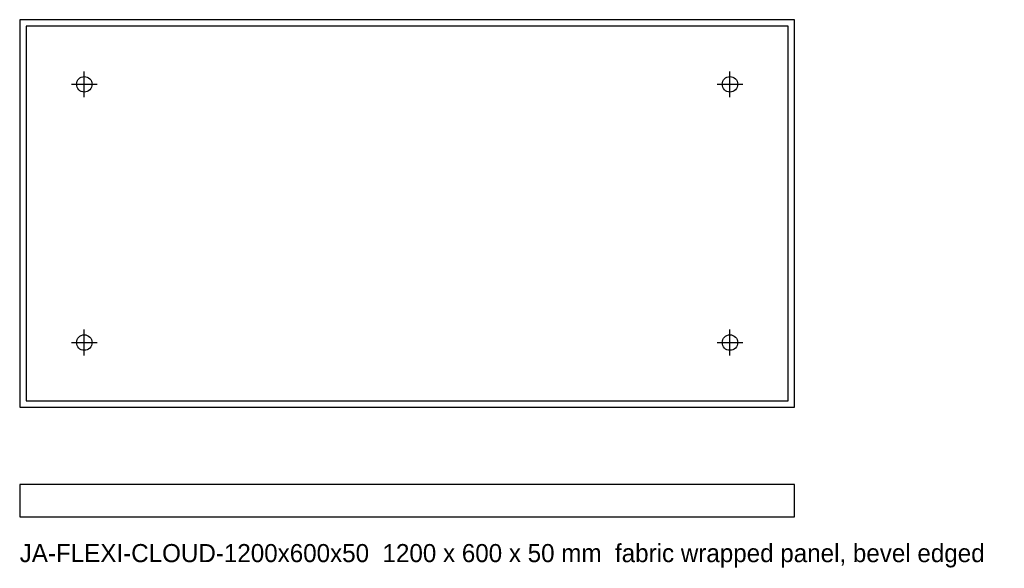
# Model space of a CAD drawing. Header units: millimetres. Extents: x 0 to 1525, y -250 to 600.
import ezdxf

# ---------------------------------------------------------------- set-up
doc = ezdxf.new("R2010")
doc.units = ezdxf.units.MM
doc.linetypes.add('DASHED', pattern=[1.524, 1.27, -0.254])
for name, color, linetype in [('JA-BEVEL', 8, 'Continuous'), ('JA-FIXING', 1, 'Continuous'), ('JA-PANEL', 7, 'Continuous'), ('JA-TEXT', 7, 'Continuous')]:
    doc.layers.add(name, color=color, linetype=linetype)

# ---------------------------------------------------------------- blocks, each defined once
blk = doc.blocks.new('JA-FLEXI-CLOUD-1200x600x50')
at = {"layer": 'JA-BEVEL', "linetype": 'DASHED'}
blk.add_lwpolyline([(10, 10), (1190, 10), (1190, 590), (10, 590)], close=True, dxfattribs=at)
at = {"layer": 'JA-FIXING'}
for p, q in [((100, 480), (100, 520)), ((1100, 480), (1100, 520)), ((80, 500), (120, 500)), ((1080, 500), (1120, 500)), ((100, 80), (100, 120)), ((1100, 80), (1100, 120)), ((80, 100), (120, 100)), ((1080, 100), (1120, 100))]:
    blk.add_line(p, q, dxfattribs=at)
for centre in [(100, 500), (1100, 500), (100, 100), (1100, 100)]:
    blk.add_circle(centre, 12, dxfattribs=at)
at = {"layer": 'JA-PANEL'}
for points in [[(0, 0), (1200, 0), (1200, 600), (0, 600)], [(0, -170), (1200, -170), (1200, -120), (0, -120)]]:
    blk.add_lwpolyline(points, close=True, dxfattribs=at)
at = {"layer": 'JA-TEXT'}
blk.add_text('JA-FLEXI-CLOUD-1200x600x50  1200 x 600 x 50 mm  fabric wrapped panel, bevel edged', height=28, dxfattribs=at).set_placement((0, -240))

msp = doc.modelspace()

# ---------------------------------------------------------------- block references
msp.add_blockref('JA-FLEXI-CLOUD-1200x600x50', (0, 0))

doc.saveas('drawing.dxf')
